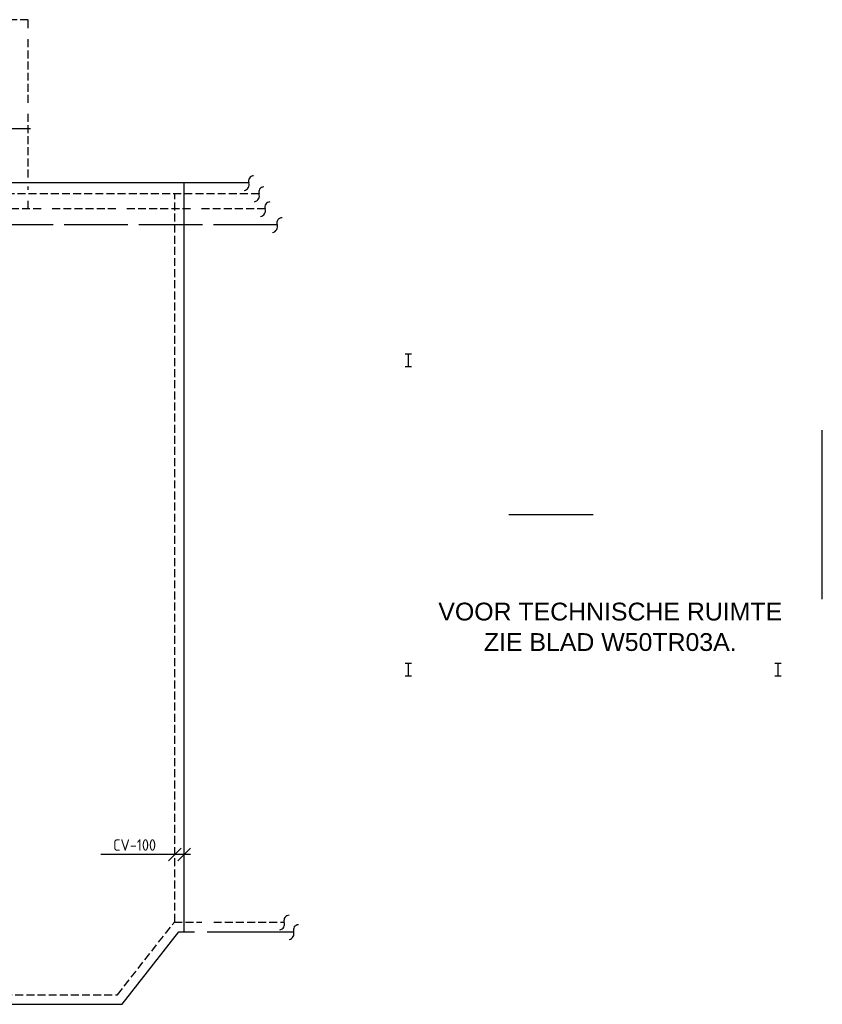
# Model space of a CAD drawing. Extents: x 7383 to 741080, y -570072 to -203000.
# Tile 11 of 45: x 346461 to 359091, y -285507 to -270004. Entities that reach past the tile are written whole.
import ezdxf
from ezdxf.enums import TextEntityAlignment as Align

# ---------------------------------------------------------------- set-up
doc = ezdxf.new("R2010")
doc.units = 0
doc.header["$LTSCALE"] = 25
for name, pattern in [('2322105', [47, 40, -7]), ('2322106', [47, 5, -2, 5, -2, 5, -2, 5, -2, 5, -2, 5, -7]), ('2322107', [2000, 1000, 1000]), ('2322108', [7, 5, -2]), ('HIDDEN', [0.375, 0.25, -0.125])]:
    doc.linetypes.add(name, pattern=pattern)
doc.layers.get('0').update_dxf_attribs({"linetype": 'CONTINUOUS'})
for name, color, linetype in [('000Vermogens2', 7, 'CONTINUOUS'), ('60', 7, 'CONTINUOUS'), ('60-CV', 3, 'CONTINUOUS'), ('61', 4, 'CONTINUOUS'), ('62-GKW', 3, 'CONTINUOUS'), ('B20', 2, 'CONTINUOUS'), ('LBK', 7, 'CONTINUOUS'), ('ONDERGR', 7, 'CONTINUOUS'), ('SYM-W', 7, 'CONTINUOUS'), ('WL$1----_BOUWKUNDIG', 11, 'CONTINUOUS'), ('WL5501--', 130, 'CONTINUOUS'), ('WL5502--', 130, 'CONTINUOUS'), ('WL5502--_GKW-R', 4, 'HIDDEN'), ('WL561---_AANVOER', 10, 'CONTINUOUS'), ('WL561---_RETOUR', 10, 'CONTINUOUS')]:
    doc.layers.add(name, color=color, linetype=linetype)
doc.styles.add('ISO', font='ISO.SHX')
doc.styles.get("Standard").update_dxf_attribs({"font": 'ARIAL.TTF'})

# ---------------------------------------------------------------- blocks, each defined once
blk = doc.blocks.new('I-PRO')
at = {"layer": 'ONDERGR', "color": 2, "linetype": 'Continuous'}
for p, q in [((-1, 2), (1, 2)), ((0, -2), (0, 2)), ((-1, -2), (1, -2))]:
    blk.add_line(p, q, dxfattribs=at)
blk = doc.blocks.new('SJE')
at = {"color": 2}
for centre, radius, start, end in [((-0.87, -0.3), 0.925, 279.7647, 19.0177), ((0.79, 0.27), 0.837, 92.169, 198.6236)]:
    blk.add_arc(centre, radius, start, end, dxfattribs=at)
blk = doc.blocks.new('A$C7BF441B9')
at = {"layer": '60', "color": 1}
blk.add_line((15909, -12819), (16346, -12819), dxfattribs=at)
at = {"layer": '60-CV', "color": 7}
blk.add_line((18864, -24248), (17454, -24248), dxfattribs=at)
at = {"layer": 'B20', "color": 9}
blk.add_line((23872, -18897), (25200, -18897), dxfattribs=at)
at = {"layer": 'LBK'}
blk.add_line((28805, -20227), (28805, -17567), dxfattribs=at)
at = {"layer": 'SYM-W', "color": 7}
for p, q in [((18714, -24148), (18514, -24348)), ((18864, -24148), (18664, -24348))]:
    blk.add_line(p, q, dxfattribs=at)
at = {"layer": 'WL5501--', "linetype": '2322105'}
blk.add_line((20227, -14333), (13273, -14333), dxfattribs=at)
at = {"layer": 'WL5502--', "linetype": '2322106'}
for p, q in [((16308, -11105), (15049, -11105)), ((16308, -13589), (16308, -11105)), ((16308, -14083), (16308, -13924)), ((20037, -14083), (13523, -14083))]:
    blk.add_line(p, q, dxfattribs=at)
at = {"layer": 'WL5502--_GKW-R'}
blk.add_line((16308, -13782), (16308, -13731), dxfattribs=at)
at = {"layer": 'WL561---_AANVOER', "linetype": '2322107'}
for p, q in [((19780, -13673), (14654, -13673)), ((18764, -25465), (18764, -13673)), ((17785, -26608), (18681, -25465)), ((18681, -25465), (18924, -25465)), ((19124, -25465), (20486, -25465)), ((14706, -26608), (17785, -26608))]:
    blk.add_line(p, q, dxfattribs=at)
at = {"layer": 'WL561---_RETOUR', "linetype": '2322108'}
for p, q in [((19941, -13849), (14530, -13849)), ((18614, -25308), (18614, -13849)), ((17713, -26458), (18614, -25308)), ((18609, -25315), (19041, -25315)), ((19228, -25315), (20338, -25315)), ((14706, -26458), (17713, -26458))]:
    blk.add_line(p, q, dxfattribs=at)
at = {"layer": '61', "color": 1, "linetype": 'Continuous', "xscale": 50, "yscale": 50, "zscale": 50}
for p in [(22292, -16465), (22292, -21335), (28108, -21335)]:
    blk.add_blockref('I-PRO', p, dxfattribs=at)
at = {"layer": '62-GKW', "linetype": 'Continuous', "xscale": 100, "yscale": 100, "zscale": 100}
for p in [(19941, -13849), (20037, -14083), (20227, -14333), (20338, -25315), (20486, -25465)]:
    blk.add_blockref('SJE', p, dxfattribs=at)
at = {"layer": 'WL561---_AANVOER', "linetype": '2322107', "xscale": 100, "yscale": 100, "zscale": 100}
blk.add_blockref('SJE', (19780, -13673), dxfattribs=at)
at = {"layer": '60-CV', "color": 7, "style": 'ISO'}
blk.add_text('CV-100', height=180, dxfattribs=at).set_placement((17646, -24190))
at = {"layer": 'WL$1----_BOUWKUNDIG', "color": 6, "linetype": 'Continuous'}
for s, p in [('VOOR TECHNISCHE RUIMTE', (25468, -20424)), ('ZIE BLAD W50TR03A.', (25468, -20904))]:
    blk.add_text(s, height=280, dxfattribs=at).set_placement(p, align=Align.MIDDLE)

msp = doc.modelspace()

# ---------------------------------------------------------------- block references
at = {"layer": '000Vermogens2', "linetype": 'Continuous'}
msp.add_blockref('A$C7BF441B9', (330285.6, -258898.8), dxfattribs=at)

doc.saveas('drawing.dxf')
